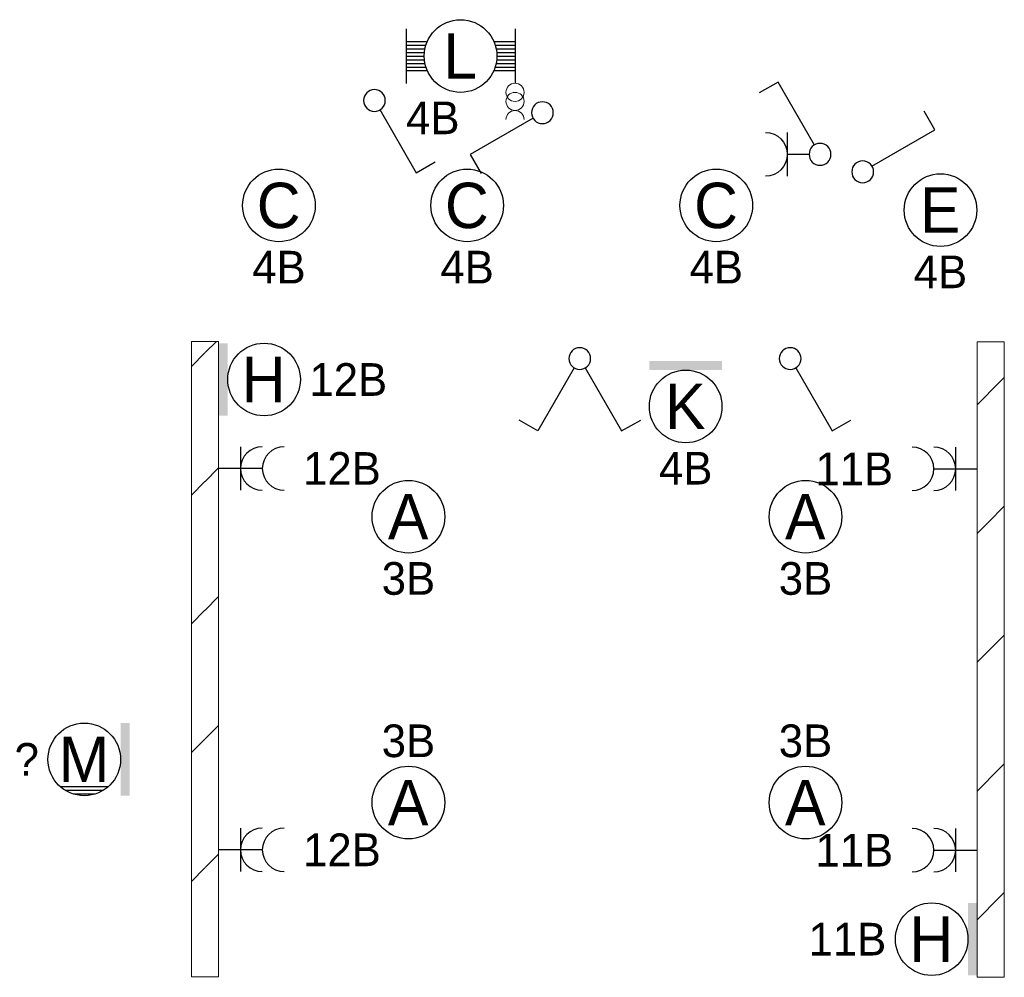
# Model space of a CAD drawing. Header units: millimetres. Extents: x 2866 to 82825, y 5804 to 55791.
# Tile 1 of 28: x 4392 to 9815, y 8045 to 13318. Entities that reach past the tile are written whole.
import ezdxf
from ezdxf.enums import TextEntityAlignment as Align

# ---------------------------------------------------------------- set-up
doc = ezdxf.new("R2010")
doc.units = ezdxf.units.MM
for name, color, linetype, lineweight in [('Level 14', 1, 'Continuous', 0), ('Level 16', 1, 'Continuous', 0), ('Level 18', 1, 'Continuous', 0), ('Level 19', 1, 'Continuous', 0)]:
    doc.layers.add(name, color=color, linetype=linetype, lineweight=lineweight)
doc.styles.add('Style-WORKING', font='WORKING.shx')

# ---------------------------------------------------------------- blocks, each defined once
blk = doc.blocks.new('EA7')
at = {"layer": 'Level 18', "color": 3, "linetype": 'Continuous', "lineweight": 25}
blk.add_circle((-2.5, 0), 2, dxfattribs=at)
blk.add_solid([(0, -2), (0, 2), (-0.5, -2), (-0.5, 2)], dxfattribs=at)
at = {"layer": 'Level 18', "color": 1, "linetype": 'Continuous', "lineweight": 18, "style": 'Style-WORKING'}
blk.add_attdef('EA7_1076', text='', height=1.8, dxfattribs=at).set_placement((-2.2, 2.5), align=Align.CENTER)
at = {"layer": 'Level 18', "color": 2, "linetype": 'Continuous', "lineweight": 18, "style": 'Style-WORKING'}
blk.add_attdef('EA7_1075', text='', height=2.5, dxfattribs=at).set_placement((-2.517, 0), align=Align.MIDDLE_CENTER)
at = {"layer": 'Level 18', "color": 1, "linetype": 'Continuous', "lineweight": 18, "style": 'Style-WORKING'}
blk.add_attdef('EA7_1077', text='', height=1.8, dxfattribs=at).set_placement((-5, 0), align=Align.MIDDLE_RIGHT)
blk.add_attdef('EA7_1078', text='', height=1.8, dxfattribs=at).set_placement((-2.2, -2.5), align=Align.TOP_CENTER)
blk = doc.blocks.new('EA9')
at = {"layer": 'Level 18', "color": 3, "linetype": 'Continuous', "lineweight": 25}
blk.add_circle((0, -2.5), 2, dxfattribs=at)
blk.add_solid([(-2, -0.5), (2, -0.5), (-2, 0), (2, 0)], dxfattribs=at)
at = {"layer": 'Level 18', "color": 1, "linetype": 'Continuous', "lineweight": 18, "style": 'Style-WORKING'}
blk.add_attdef('EA9_894', text='', height=1.8, dxfattribs=at).set_placement((-1.9, -2.5), align=Align.MIDDLE_RIGHT)
at = {"layer": 'Level 18', "color": 2, "linetype": 'Continuous', "lineweight": 18, "style": 'Style-WORKING'}
blk.add_attdef('EA9_893', text='', height=2.5, dxfattribs=at).set_placement((-0.017, -2.5), align=Align.MIDDLE_CENTER)
at = {"layer": 'Level 18', "color": 1, "linetype": 'Continuous', "lineweight": 18, "style": 'Style-WORKING'}
blk.add_attdef('EA9_895', text='', height=1.8, dxfattribs=at).set_placement((2.5, -2.5), align=Align.MIDDLE_LEFT)
blk.add_attdef('EA9_896', text='', height=1.8, dxfattribs=at).set_placement((0, -5), align=Align.TOP_CENTER)
blk = doc.blocks.new('EA8')
at = {"layer": 'Level 18', "color": 3, "linetype": 'Continuous', "lineweight": 25}
blk.add_circle((2.5, 0), 2, dxfattribs=at)
blk.add_solid([(0.5, -2), (0.5, 2), (0, -2), (0, 2)], dxfattribs=at)
at = {"layer": 'Level 18', "color": 1, "linetype": 'Continuous', "lineweight": 18, "style": 'Style-WORKING'}
blk.add_attdef('EA8_880', text='', height=1.8, dxfattribs=at).set_placement((2.8, 2.5), align=Align.CENTER)
at = {"layer": 'Level 18', "color": 2, "linetype": 'Continuous', "lineweight": 18, "style": 'Style-WORKING'}
blk.add_attdef('EA8_879', text='', height=2.5, dxfattribs=at).set_placement((2.483, 0), align=Align.MIDDLE_CENTER)
at = {"layer": 'Level 18', "color": 1, "linetype": 'Continuous', "lineweight": 18, "style": 'Style-WORKING'}
blk.add_attdef('EA8_882', text='', height=1.8, dxfattribs=at).set_placement((5, 0), align=Align.MIDDLE_LEFT)
blk.add_attdef('EA8_881', text='', height=1.8, dxfattribs=at).set_placement((2.8, -2.5), align=Align.TOP_CENTER)
blk = doc.blocks.new('EC6')
at = {"layer": 'Level 18', "color": 3, "linetype": 'Continuous', "lineweight": 25}
blk.add_circle((0, 0), 2, dxfattribs=at)
at = {"layer": 'Level 18', "color": 1, "linetype": 'Continuous', "lineweight": 18, "style": 'Style-WORKING'}
blk.add_attdef('EC6_900', text='', height=1.8, dxfattribs=at).set_placement((0.3, 2.5), align=Align.CENTER)
at = {"layer": 'Level 18', "color": 2, "linetype": 'Continuous', "lineweight": 18, "style": 'Style-WORKING'}
blk.add_attdef('EC6_899', text='', height=2.5, dxfattribs=at).set_placement((-0.017, 0), align=Align.MIDDLE_CENTER)
at = {"layer": 'Level 18', "color": 1, "linetype": 'Continuous', "lineweight": 18, "style": 'Style-WORKING'}
blk.add_attdef('EC6_901', text='', height=1.8, dxfattribs=at).set_placement((-1.9, 0), align=Align.MIDDLE_RIGHT)
blk.add_attdef('EC6_903', text='', height=1.8, dxfattribs=at).set_placement((2.5, 0), align=Align.MIDDLE_LEFT)
blk.add_attdef('EC6_902', text='', height=1.8, dxfattribs=at).set_placement((0.3, -2.5), align=Align.TOP_CENTER)
blk = doc.blocks.new('EA0')
at = {"layer": 'Level 18', "color": 3, "linetype": 'Continuous', "lineweight": 25}
for p, q in [((-3, 1.5), (-3, -1.5)), ((3, 1.5), (3, -1.5)), ((-3, 0.8), (-1.82, 0.8)), ((-3, 0.6), (-1.9, 0.6)), ((1.82, 0.8), (3, 0.8)), ((1.9, 0.6), (3, 0.6)), ((-3, 0.4), (-1.95, 0.4)), ((-3, 0.2), (-2, 0.2)), ((1.95, 0.4), (3, 0.4)), ((2, 0.2), (3, 0.2)), ((-3, 0), (-2, 0)), ((-3, -0.2), (-2, -0.2)), ((-3, -0.4), (-1.95, -0.4)), ((1.95, -0.4), (3, -0.4)), ((2, 0), (3, 0)), ((2, -0.2), (3, -0.2)), ((-3, -0.6), (-1.9, -0.6)), ((-3, -0.8), (-1.82, -0.8)), ((1.82, -0.8), (3, -0.8)), ((1.9, -0.6), (3, -0.6))]:
    blk.add_line(p, q, dxfattribs=at)
blk.add_circle((0, 0.005), 2, dxfattribs=at)
at = {"layer": 'Level 18', "color": 1, "linetype": 'Continuous', "lineweight": 0, "style": 'Style-WORKING'}
blk.add_attdef('EA0_5843', text='', height=1.8, dxfattribs=at).set_placement((3.6, 2.5), align=Align.RIGHT)
blk.add_attdef('EA0_5844', (-3, 2.5), '', height=1.8, dxfattribs=at)
at = {"layer": 'Level 18', "color": 2, "linetype": 'Continuous', "lineweight": 18, "style": 'Style-WORKING'}
blk.add_attdef('EA0_5842', text='', height=2.4999, dxfattribs=at).set_placement((-0.02149, 0.00995), align=Align.MIDDLE_CENTER)
at = {"layer": 'Level 18', "color": 1, "linetype": 'Continuous', "lineweight": 0, "style": 'Style-WORKING'}
blk.add_attdef('EA0_5846', text='', height=1.8, dxfattribs=at).set_placement((3.6, -2.5), align=Align.TOP_RIGHT)
blk.add_attdef('EA0_5845', text='', height=1.8, dxfattribs=at).set_placement((-3, -2.5), align=Align.TOP_LEFT)
blk = doc.blocks.new('*U19')
at = {"layer": 'Level 18', "color": 3, "linetype": 'Continuous', "lineweight": 0, "extrusion": (0, 0, -1)}
for centre in [(-0.01, 0), (-1.01, 0)]:
    blk.add_circle(centre, 1, dxfattribs=at)
at = {"layer": 'Level 18', "color": 3, "linetype": 'Continuous', "lineweight": 0}
blk.add_arc((-1.99, 0), 1, 270.0063, 89.9937, dxfattribs=at)
blk = doc.blocks.new('EL6_2')
at = {"layer": 'Level 16', "color": 3, "linetype": 'Continuous', "lineweight": 25}
for p, q in [((1.2, 1.2), (1.2, -1.2)), ((2.4, 0), (0, 0))]:
    blk.add_line(p, q, dxfattribs=at)
for centre in [(2.405, 0), (3.605, 0)]:
    blk.add_arc(centre, 1.2, 90, 270, dxfattribs=at)
at = {"layer": 'Level 16', "color": 2, "linetype": 'Continuous', "lineweight": 18, "style": 'Style-WORKING'}
blk.add_attdef('EL6_2_6266', text='', height=1.8, rotation=90, dxfattribs=at).set_placement((4.66, 0), align=Align.TOP_CENTER)
blk.add_attdef('EL6_2_6265', text='', height=1.8, rotation=270, dxfattribs=at).set_placement((4.66, -0.3), align=Align.CENTER)
blk.add_attdef('EL6_2_6268', text='', height=1.8, rotation=180, dxfattribs=at).set_placement((4.06, 0), align=Align.MIDDLE_RIGHT)
blk.add_attdef('EL6_2_6267', text='', height=1.8, dxfattribs=at).set_placement((4.66, 0), align=Align.MIDDLE_LEFT)
blk = doc.blocks.new('EH6')
at = {"layer": 'Level 19', "color": 3, "linetype": 'Continuous', "lineweight": 25}
for p, q in [((-2.3, 3.98), (-3.34, 3.38)), ((-0.3, 0.5), (-2.3, 3.98)), ((0.3, 0.5), (2.3, 3.98)), ((2.3, 3.98), (3.36, 3.38))]:
    blk.add_line(p, q, dxfattribs=at)
blk.add_circle((0.005, 0), 0.6, dxfattribs=at)
at = {"layer": 'Level 19', "color": 1, "linetype": 'Continuous', "lineweight": 0, "style": 'Style-WORKING'}
for tag, p in [('EH6_6299', (-2.42, 5)), ('EH6_6295', (2.42, 5))]:
    blk.add_attdef(tag, text='', height=1.8, rotation=90, dxfattribs=at).set_placement(p, align=Align.MIDDLE_LEFT)
for tag, p in [('EH6_6298', (-2.42, 4.4)), ('EH6_6294', (2.42, 4.4))]:
    blk.add_attdef(tag, text='', height=1.8, rotation=270, dxfattribs=at).set_placement(p, align=Align.MIDDLE_RIGHT)
for tag, p in [('EH6_6300', (-2.72, 4.5)), ('EH6_6296', (2.12, 4.5))]:
    blk.add_attdef(tag, text='', height=1.8, rotation=180, dxfattribs=at).set_placement(p, align=Align.TOP_CENTER)
for tag, p in [('EH6_6297', (-2.12, 4.5)), ('EH6_6293', (2.72, 4.5))]:
    blk.add_attdef(tag, text='', height=1.8, dxfattribs=at).set_placement(p, align=Align.CENTER)
blk = doc.blocks.new('EH0')
at = {"layer": 'Level 19', "color": 3, "linetype": 'Continuous', "lineweight": 25}
for p, q in [((0.3, 0.5), (2.3, 3.98)), ((2.3, 3.98), (3.34, 3.38))]:
    blk.add_line(p, q, dxfattribs=at)
blk.add_circle((-0.005, 0), 0.6, dxfattribs=at)
at = {"layer": 'Level 19', "color": 1, "linetype": 'Continuous', "lineweight": 0, "style": 'Style-WORKING'}
blk.add_attdef('EH0_6285', text='', height=1.8, rotation=90, dxfattribs=at).set_placement((2.42, 5), align=Align.MIDDLE_LEFT)
blk.add_attdef('EH0_6284', text='', height=1.8, rotation=270, dxfattribs=at).set_placement((2.42, 4.4), align=Align.MIDDLE_RIGHT)
blk.add_attdef('EH0_6286', text='', height=1.8, rotation=180, dxfattribs=at).set_placement((2.12, 4.5), align=Align.TOP_CENTER)
blk.add_attdef('EH0_6283', text='', height=1.8, dxfattribs=at).set_placement((2.72, 4.5), align=Align.CENTER)
blk = doc.blocks.new('EK1')
at = {"layer": 'Level 19', "color": 3, "linetype": 'Continuous', "lineweight": 25}
for p, q in [((0.3, 0.5), (2.3, 3.98)), ((2.3, 3.98), (3.34, 3.38)), ((1.8, 1.2), (1.8, -1.2)), ((1.8, 0), (0.6, 0))]:
    blk.add_line(p, q, dxfattribs=at)
blk.add_circle((-0.005, 0), 0.6, dxfattribs=at)
blk.add_arc((2.995, 0), 1.2, 90, 270, dxfattribs=at)
at = {"layer": 'Level 19', "color": 1, "linetype": 'Continuous', "lineweight": 0, "style": 'Style-WORKING'}
blk.add_attdef('EK1_6325', text='', height=1.8, rotation=90, dxfattribs=at).set_placement((2.42, 5), align=Align.MIDDLE_LEFT)
blk.add_attdef('EK1_6324', text='', height=1.8, rotation=270, dxfattribs=at).set_placement((2.42, 4.4), align=Align.MIDDLE_RIGHT)
blk.add_attdef('EK1_6326', text='', height=1.8, rotation=180, dxfattribs=at).set_placement((2.12, 4.5), align=Align.TOP_CENTER)
blk.add_attdef('EK1_6323', text='', height=1.8, dxfattribs=at).set_placement((2.72, 4.5), align=Align.CENTER)
at = {"layer": 'Level 19', "color": 2, "linetype": 'Continuous', "lineweight": 0, "style": 'Style-WORKING'}
blk.add_attdef('EK1_6330', text='', height=1.8, rotation=90, dxfattribs=at).set_placement((4.04, 0.3), align=Align.TOP_CENTER)
blk.add_attdef('EK1_6329', text='', height=1.8, rotation=270, dxfattribs=at).set_placement((4.04, -0.3), align=Align.CENTER)
blk.add_attdef('EK1_6332', text='', height=1.8, rotation=180, dxfattribs=at).set_placement((3.44, 0), align=Align.MIDDLE_RIGHT)
blk.add_attdef('EK1_6331', text='', height=1.8, dxfattribs=at).set_placement((4.04, 0), align=Align.MIDDLE_LEFT)
blk = doc.blocks.new('EB7')
at = {"layer": 'Level 18', "color": 3, "linetype": 'Continuous', "lineweight": 25}
for p, q in [((-3.82, -1.5), (-1.18, -1.5)), ((-3.55, -1.7), (-1.45, -1.7)), ((-3.12, -1.9), (-1.88, -1.9))]:
    blk.add_line(p, q, dxfattribs=at)
blk.add_circle((-2.5, 0), 2, dxfattribs=at)
blk.add_solid([(0, -2), (0, 2), (-0.5, -2), (-0.5, 2)], dxfattribs=at)
at = {"layer": 'Level 18', "color": 1, "linetype": 'Continuous', "lineweight": 18, "style": 'Style-WORKING'}
blk.add_attdef('EB7_12934', text='', height=1.8, dxfattribs=at).set_placement((-2.2, 2.5), align=Align.CENTER)
at = {"layer": 'Level 18', "color": 2, "linetype": 'Continuous', "lineweight": 18, "style": 'Style-WORKING'}
blk.add_attdef('EB7_12930', text='', height=2.5, dxfattribs=at).set_placement((-2.517, 0), align=Align.MIDDLE_CENTER)
at = {"layer": 'Level 18', "color": 1, "linetype": 'Continuous', "lineweight": 18, "style": 'Style-WORKING'}
blk.add_attdef('EB7_12935', text='', height=1.8, dxfattribs=at).set_placement((-5, 0), align=Align.MIDDLE_RIGHT)
blk.add_attdef('EB7_12936', text='', height=1.8, dxfattribs=at).set_placement((-2.2, -2.5), align=Align.TOP_CENTER)

msp = doc.modelspace()

# ---------------------------------------------------------------- hatches: boundary and pattern name
at = {"layer": 'Level 14', "linetype": 'Continuous', "lineweight": 18}
h = msp.add_hatch(dxfattribs=at)
h.set_pattern_fill('EZ7', color=2, style=0, pattern_type=2)
h.set_pattern_definition([(45, (5412.9, 10775.1), (-709, 6e-14), [1001.26, -1.41])])
h.paths.add_polyline_path([(5337.7, 11546.7), (5337.7, 8046.7), (5487.7, 8046.7), (5487.7, 11546.7)])
h = msp.add_hatch(dxfattribs=at)
h.set_pattern_fill('EZ7', color=2, style=0, pattern_type=2)
h.set_pattern_definition([(45, (9727.95, 9842.47), (-709, 6e-14), [1001.26, -1.41])])
h.paths.add_polyline_path([(9815.1, 8044.7), (9815.1, 11544.7), (9665.1, 11544.7), (9665.1, 8044.7)])

# ---------------------------------------------------------------- linework, layer by layer
at = {"layer": 'Level 14', "color": 3, "linetype": 'CONTINUOUS', "lineweight": 0}
for p, q in [((5337.7, 11546.7), (5412.7, 11546.7)), ((5337.7, 11546.7), (5337.7, 8046.7)), ((5487.7, 11546.7), (5412.7, 11546.7)), ((5487.7, 11546.7), (5487.7, 8046.7)), ((9665.1, 8044.7), (9665.1, 11544.7)), ((9665.1, 11544.7), (9740.1, 11544.7)), ((9815.1, 11544.7), (9740.1, 11544.7)), ((9815.1, 8044.7), (9815.1, 11544.7)), ((5337.7, 8046.7), (5412.7, 8046.7)), ((5487.7, 8046.7), (5412.7, 8046.7)), ((9665.1, 8044.7), (9740.1, 8044.7)), ((9815.1, 8044.7), (9740.1, 8044.7))]:
    msp.add_line(p, q, dxfattribs=at)

# ---------------------------------------------------------------- block references
at = {"layer": 'Level 16', "color": 3, "linetype": 'Continuous', "lineweight": 25}
ref = msp.add_blockref('EL6_2', (5487.7, 10846.7), dxfattribs=dict(at, xscale=100, yscale=100, zscale=100))
ref.add_attrib('EL6_2_6267', '12B', dxfattribs={"color": 2, "linetype": 'Continuous', "lineweight": 18, "height": 180, "style": 'Style-WORKING'}).set_placement((5952.7, 10846.7), align=Align.MIDDLE_LEFT)
ref = msp.add_blockref('EL6_2', (9667.7, 10844.7), dxfattribs=dict(at, xscale=100, yscale=100, zscale=100, rotation=180))
ref.add_attrib('EL6_2_6268', '11B', dxfattribs={"color": 2, "linetype": 'Continuous', "lineweight": 18, "height": 180, "style": 'Style-WORKING'}).set_placement((9202.7, 10844.7), align=Align.MIDDLE_RIGHT)
ref = msp.add_blockref('EL6_2', (5487.7, 8746.7), dxfattribs=dict(at, xscale=100, yscale=100, zscale=100))
ref.add_attrib('EL6_2_6267', '12B', dxfattribs={"color": 2, "linetype": 'Continuous', "lineweight": 18, "height": 180, "style": 'Style-WORKING'}).set_placement((5952.7, 8746.7), align=Align.MIDDLE_LEFT)
ref = msp.add_blockref('EL6_2', (9667.7, 8744.7), dxfattribs=dict(at, xscale=100, yscale=100, zscale=100, rotation=180))
ref.add_attrib('EL6_2_6268', '11B', dxfattribs={"color": 2, "linetype": 'Continuous', "lineweight": 18, "height": 180, "style": 'Style-WORKING'}).set_placement((9202.7, 8744.7), align=Align.MIDDLE_RIGHT)
at = {"layer": 'Level 18', "color": 3, "linetype": 'Continuous', "lineweight": 25, "xscale": 100, "yscale": 100, "zscale": 100}
for name, p, values in [('EA0', (6820.2, 13117.6), {'EA0_5842': 'L', 'EA0_5845': '4B'}), ('EA8', (5487.7, 11336.7), {'EA8_879': 'H', 'EA8_882': '12B'}), ('EA9', (8060.1, 11438.4), {'EA9_893': 'K', 'EA9_896': '4B'}), ('EB7', (4997.7, 9244.7), {'EB7_12930': 'M', 'EB7_12935': ' ?'})]:
    msp.add_blockref(name, p, dxfattribs=at).add_auto_attribs(values)
at = {"layer": 'Level 18', "color": 3, "linetype": 'Continuous', "lineweight": 0, "extrusion": (0, 0, -1), "xscale": 50, "yscale": 50, "zscale": 50, "rotation": 90}
msp.add_blockref('*U19', (-7120.2, 12867.6), dxfattribs=at)
at = {"layer": 'Level 18', "color": 3, "linetype": 'Continuous', "lineweight": 25}
ref = msp.add_blockref('EC6', (5819.8, 12295.4), dxfattribs=dict(at, xscale=100, yscale=100, zscale=100))
ref.add_attrib('EC6_899', 'C', dxfattribs={"color": 2, "linetype": 'Continuous', "lineweight": 18, "height": 250, "style": 'Style-WORKING'}).set_placement((5818.2, 12295.4), align=Align.MIDDLE_CENTER)
ref.add_attrib('EC6_902', '4B', dxfattribs={"color": 1, "linetype": 'Continuous', "lineweight": 18, "height": 180, "style": 'Style-WORKING'}).set_placement((5819.8, 12045.4), align=Align.TOP_CENTER)
ref = msp.add_blockref('EC6', (6856.5, 12295.4), dxfattribs=dict(at, xscale=100, yscale=100, zscale=100))
ref.add_attrib('EC6_899', 'C', dxfattribs={"color": 2, "linetype": 'Continuous', "lineweight": 18, "height": 250, "style": 'Style-WORKING'}).set_placement((6854.9, 12295.4), align=Align.MIDDLE_CENTER)
ref.add_attrib('EC6_902', '4B', dxfattribs={"color": 1, "linetype": 'Continuous', "lineweight": 18, "height": 180, "style": 'Style-WORKING'}).set_placement((6856.5, 12045.4), align=Align.TOP_CENTER)
ref = msp.add_blockref('EC6', (8228.8, 12295.4), dxfattribs=dict(at, xscale=100, yscale=100, zscale=100))
ref.add_attrib('EC6_899', 'C', dxfattribs={"color": 2, "linetype": 'Continuous', "lineweight": 18, "height": 250, "style": 'Style-WORKING'}).set_placement((8227.1, 12295.4), align=Align.MIDDLE_CENTER)
ref.add_attrib('EC6_902', '4B', dxfattribs={"color": 1, "linetype": 'Continuous', "lineweight": 18, "height": 180, "style": 'Style-WORKING'}).set_placement((8228.8, 12045.4), align=Align.TOP_CENTER)
ref = msp.add_blockref('EC6', (9463.5, 12269.5), dxfattribs=dict(at, xscale=100, yscale=100, zscale=100))
ref.add_attrib('EC6_899', 'E', dxfattribs={"color": 2, "linetype": 'Continuous', "lineweight": 18, "height": 250, "style": 'Style-WORKING'}).set_placement((9461.8, 12269.5), align=Align.MIDDLE_CENTER)
ref.add_attrib('EC6_902', '4B', dxfattribs={"color": 1, "linetype": 'Continuous', "lineweight": 18, "height": 180, "style": 'Style-WORKING'}).set_placement((9463.5, 12019.5), align=Align.TOP_CENTER)
ref = msp.add_blockref('EC6', (6533.1, 10581.2), dxfattribs=dict(at, xscale=100, yscale=100, zscale=100))
ref.add_attrib('EC6_899', 'A', dxfattribs={"color": 2, "linetype": 'Continuous', "lineweight": 18, "height": 250, "style": 'Style-WORKING'}).set_placement((6531.5, 10581.2), align=Align.MIDDLE_CENTER)
ref.add_attrib('EC6_902', '3B', dxfattribs={"color": 1, "linetype": 'Continuous', "lineweight": 18, "height": 180, "style": 'Style-WORKING'}).set_placement((6533.1, 10331.2), align=Align.TOP_CENTER)
ref = msp.add_blockref('EC6', (8720.3, 10581.2), dxfattribs=dict(at, xscale=100, yscale=100, zscale=100))
ref.add_attrib('EC6_899', 'A', dxfattribs={"color": 2, "linetype": 'Continuous', "lineweight": 18, "height": 250, "style": 'Style-WORKING'}).set_placement((8718.6, 10581.2), align=Align.MIDDLE_CENTER)
ref.add_attrib('EC6_902', '3B', dxfattribs={"color": 1, "linetype": 'Continuous', "lineweight": 18, "height": 180, "style": 'Style-WORKING'}).set_placement((8720.2, 10331.2), align=Align.TOP_CENTER)
ref = msp.add_blockref('EC6', (6533.1, 9007.1), dxfattribs=dict(at, xscale=100, yscale=100, zscale=100))
ref.add_attrib('EC6_899', 'A', dxfattribs={"color": 2, "linetype": 'Continuous', "lineweight": 18, "height": 250, "style": 'Style-WORKING'}).set_placement((6531.5, 9007.1), align=Align.MIDDLE_CENTER)
ref.add_attrib('EC6_900', '3B', dxfattribs={"color": 1, "linetype": 'Continuous', "lineweight": 18, "height": 180, "style": 'Style-WORKING'}).set_placement((6533.1, 9257.1), align=Align.CENTER)
ref = msp.add_blockref('EC6', (8720.3, 9007.1), dxfattribs=dict(at, xscale=100, yscale=100, zscale=100))
ref.add_attrib('EC6_899', 'A', dxfattribs={"color": 2, "linetype": 'Continuous', "lineweight": 18, "height": 250, "style": 'Style-WORKING'}).set_placement((8718.6, 9007.1), align=Align.MIDDLE_CENTER)
ref.add_attrib('EC6_900', '3B', dxfattribs={"color": 1, "linetype": 'Continuous', "lineweight": 18, "height": 180, "style": 'Style-WORKING'}).set_placement((8720.2, 9257.1), align=Align.CENTER)
ref = msp.add_blockref('EA7', (9665.1, 8254.7), dxfattribs=dict(at, xscale=100, yscale=100, zscale=100))
ref.add_attrib('EA7_1075', 'H', dxfattribs={"color": 2, "linetype": 'Continuous', "lineweight": 18, "height": 250, "style": 'Style-WORKING'}).set_placement((9413.4, 8254.7), align=Align.MIDDLE_CENTER)
ref.add_attrib('EA7_1077', '11B', dxfattribs={"color": 1, "linetype": 'Continuous', "lineweight": 18, "height": 180, "style": 'Style-WORKING'}).set_placement((9165.1, 8254.7), align=Align.MIDDLE_RIGHT)
at = {"layer": 'Level 19', "color": 3, "linetype": 'Continuous', "lineweight": 25, "extrusion": (0, 0, -1), "xscale": 100, "yscale": 100, "zscale": 100}
msp.add_blockref('EK1', (-8799.5, 12576.7), dxfattribs=at)
for name, p, rotation in [('EH0', (-6346.3, 12873), 180), ('EH0', (-7270.8, 12805.6), 270), ('EH0', (-9035.1, 12481), 90), ('EH6', (-7476.2, 11451.7), 180), ('EH0', (-8636.3, 11451.7), 180)]:
    msp.add_blockref(name, p, dxfattribs=dict(at, rotation=rotation))

doc.saveas('drawing.dxf')
